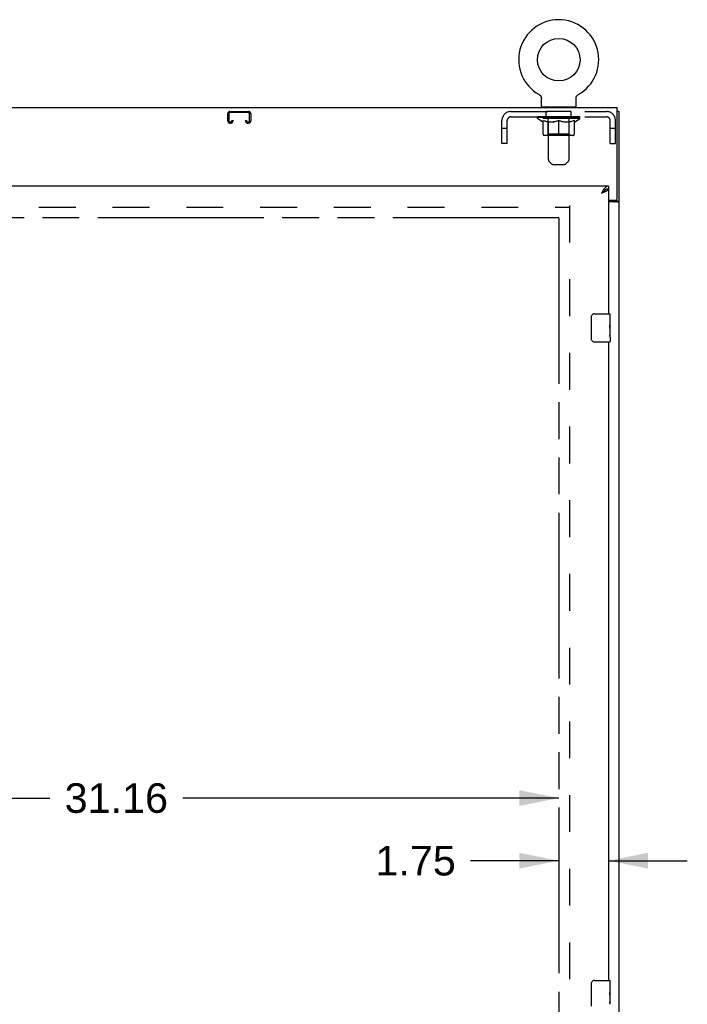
# Model space of a CAD drawing. Header units: inches. Extents: x 0 to 236, y 0 to 153.
# Tile 21 of 36: x 131 to 155, y 63 to 98. Entities that reach past the tile are written whole.
import ezdxf

# ---------------------------------------------------------------- set-up
doc = ezdxf.new("R2010")
doc.units = ezdxf.units.IN
doc.header["$LTSCALE"] = 12.986111
doc.header["$MEASUREMENT"] = 0
doc.linetypes.add('HIDDEN', pattern=[0.2, 0.1, -0.1])
doc.linetypes.add('PHANTOM', pattern=[0.8, 0.45, -0.05, 0.1, -0.05, 0.1, -0.05])
doc.layers.get('0').update_dxf_attribs({"linetype": 'CONTINUOUS'})
for name, color, linetype in [('02___PRT_ALL_AXES', 7, 'CONTINUOUS'), ('AVAILABLE_DOOR_SPACES', 7, 'CONTINUOUS'), ('DEFAULT_2', 8, 'HIDDEN'), ('DIMENSIONS', 7, 'CONTINUOUS')]:
    doc.layers.add(name, color=color, linetype=linetype)
doc.styles.get("Standard").update_dxf_attribs({"font": 'arial.ttf'})
doc.dimstyles.new('DIMSTYLE_1', dxfattribs={"dimtxt": 1.041667, "dimasz": 1.388889, "dimexe": 0.09, "dimexo": 0.07, "dimgap": 0.0375, "dimtad": 0, "dimtih": 1, "dimtoh": 1, "dimzin": 4, "dimdsep": 46, "dimtxsty": 'Standard', "dimblk": '_FILLED', "dimblk1": '_FILLED', "dimblk2": '_FILLED', "dimcen": 0.09, "dimazin": 1, "dimtfac": 1, "dimtdec": 3, "dimtofl": 0, "dimtmove": 0, "dimatfit": 3, "dimldrblk": '_FILLED', "dimfxl": 1, "dimtolj": 1, "dimtzin": 4, "dimarcsym": 0})

# ---------------------------------------------------------------- blocks, each defined once
blk = doc.blocks.new('_FILLED')
at = {"color": 0, "linetype": 'ByBlock'}
blk.add_solid([(0, 0), (-1, 0.2), (-1, -0.2)], dxfattribs=at)
blk = doc.blocks.new('*D13')
at = {"layer": 'DIMENSIONS', "color": 2, "linetype": 'Continuous'}
for p, q in [((118.856, 70.633), (132.093, 70.633)), ((150.012, 70.633), (136.775, 70.633))]:
    blk.add_line(p, q, dxfattribs=at)
at = {"layer": 'DIMENSIONS', "color": 2, "linetype": 'Continuous', "xscale": 1.3888888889, "yscale": 1.3888888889, "zscale": 1.3888888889, "rotation": 180}
blk.add_blockref('_FILLED', (118.856, 70.633), dxfattribs=at)
at = {"layer": 'DIMENSIONS', "color": 2, "linetype": 'Continuous', "xscale": 1.3888888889, "yscale": 1.3888888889, "zscale": 1.3888888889}
blk.add_blockref('_FILLED', (150.012, 70.633), dxfattribs=at)
at = {"layer": 'DIMENSIONS', "color": 2, "linetype": 'Continuous', "insert": (134.434, 71.154), "char_height": 1.0417, "width": 3.64002, "attachment_point": 2, "line_spacing_factor": 0.9}
blk.add_mtext('31.16', dxfattribs=at)
blk = doc.blocks.new('*D14')
at = {"layer": 'DIMENSIONS', "color": 2, "linetype": 'Continuous'}
for p, q in [((150.012, 68.426), (146.909, 68.426)), ((151.762, 68.426), (154.54, 68.426))]:
    blk.add_line(p, q, dxfattribs=at)
at = {"layer": 'DIMENSIONS', "color": 2, "linetype": 'Continuous', "xscale": 1.3888888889, "yscale": 1.3888888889, "zscale": 1.3888888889}
blk.add_blockref('_FILLED', (150.012, 68.426), dxfattribs=at)
at = {"layer": 'DIMENSIONS', "color": 2, "linetype": 'Continuous', "xscale": 1.3888888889, "yscale": 1.3888888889, "zscale": 1.3888888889, "rotation": 180}
blk.add_blockref('_FILLED', (151.762, 68.426), dxfattribs=at)
at = {"layer": 'DIMENSIONS', "color": 2, "linetype": 'Continuous', "insert": (146.389, 68.947), "char_height": 1.0417, "width": 2.8307, "attachment_point": 3, "line_spacing_factor": 0.9}
blk.add_mtext('1.75', dxfattribs=at)

msp = doc.modelspace()

# ---------------------------------------------------------------- linework, layer by layer
at = {"color": 7, "linetype": 'Continuous'}
for p, q in [((149.322, 95.426), (149.322, 95.426)), ((149.322, 95.426), (149.327, 95.423)), ((149.323, 95.425), (149.324, 95.425)), ((149.327, 95.423), (149.332, 95.42)), ((149.332, 95.42), (149.337, 95.416)), ((149.337, 95.416), (149.342, 95.413)), ((149.341, 95.413), (149.346, 95.409)), ((149.346, 95.409), (149.351, 95.405)), ((149.351, 95.405), (149.355, 95.401)), ((149.355, 95.401), (149.359, 95.397)), ((149.359, 95.397), (149.363, 95.392)), ((149.363, 95.392), (149.367, 95.388)), ((149.367, 95.388), (149.371, 95.383)), ((149.371, 95.383), (149.374, 95.378)), ((149.374, 95.378), (149.377, 95.373)), ((149.377, 95.373), (149.381, 95.368)), ((149.38, 95.368), (149.383, 95.363)), ((149.383, 95.363), (149.386, 95.357)), ((149.386, 95.358), (149.389, 95.352)), ((149.389, 95.352), (149.391, 95.346)), ((149.391, 95.347), (149.393, 95.341)), ((149.393, 95.341), (149.395, 95.335)), ((149.395, 95.335), (149.397, 95.329)), ((149.397, 95.33), (149.398, 95.324)), ((149.398, 95.324), (149.399, 95.318)), ((149.399, 95.318), (149.4, 95.312)), ((149.4, 95.312), (149.401, 95.306)), ((149.401, 95.306), (149.401, 95.3)), ((149.402, 95.294), (149.402, 95.289)), ((149.402, 95.004), (149.402, 95.289)), ((150.622, 95.3), (150.623, 95.306)), ((150.622, 95.294), (150.622, 95.3)), ((150.622, 95.294), (150.622, 95.3)), ((150.622, 95.289), (150.622, 95.294)), ((150.622, 95.004), (150.622, 95.289)), ((150.623, 95.306), (150.624, 95.312)), ((150.624, 95.312), (150.625, 95.318)), ((150.625, 95.318), (150.626, 95.324)), ((150.626, 95.324), (150.627, 95.33)), ((150.627, 95.329), (150.629, 95.335)), ((150.629, 95.335), (150.631, 95.341)), ((150.631, 95.341), (150.633, 95.347)), ((150.633, 95.346), (150.635, 95.352)), ((150.635, 95.352), (150.638, 95.358)), ((150.638, 95.357), (150.64, 95.363)), ((150.64, 95.363), (150.643, 95.368)), ((150.643, 95.368), (150.646, 95.373)), ((150.646, 95.373), (150.65, 95.378)), ((150.65, 95.378), (150.653, 95.383)), ((150.653, 95.383), (150.657, 95.388)), ((150.657, 95.388), (150.661, 95.392)), ((150.66, 95.392), (150.665, 95.397)), ((150.664, 95.397), (150.669, 95.401)), ((150.669, 95.401), (150.673, 95.405)), ((150.673, 95.405), (150.678, 95.409)), ((150.677, 95.409), (150.682, 95.413)), ((150.682, 95.413), (150.687, 95.416)), ((150.687, 95.416), (150.692, 95.42)), ((150.692, 95.42), (150.697, 95.423)), ((150.692, 95.42), (150.693, 95.421)), ((150.697, 95.423), (150.702, 95.426)), ((150.7, 95.425), (150.701, 95.425)), ((150.702, 95.426), (150.702, 95.426)), ((150.702, 95.426), (150.702, 95.426)), ((152.074, 94.954), (40.199, 94.954)), ((150.607, 94.984), (149.417, 94.984)), ((149.417, 94.984), (149.417, 94.954)), ((150.607, 94.984), (150.607, 94.954)), ((152.074, 91.766), (152.074, 94.954)), ((152.137, 94.829), (152.074, 94.829)), ((152.137, 9.079), (152.137, 94.829)), ((151.661, 92.071), (151.65, 92.065)), ((151.762, 92.204), (151.762, 92.1)), ((151.762, 91.704), (152.012, 91.704)), ((152.076, 91.641), (151.762, 91.641)), ((152.012, 91.679), (152.137, 91.679)), ((151.167, 86.804), (151.167, 87.604)), ((151.267, 87.704), (151.807, 87.704)), ((151.807, 86.704), (151.267, 86.704)), ((151.267, 64.204), (151.807, 64.204)), ((151.167, 63.304), (151.167, 64.104))]:
    msp.add_line(p, q, dxfattribs=at)
at = {"color": 3, "linetype": 'Continuous'}
for p, q in [((151.762, 92.204), (115.231, 92.204)), ((151.515, 91.957), (151.547, 91.969)), ((151.762, 92.1), (151.762, 87.704)), ((152.012, 91.704), (152.012, 91.679)), ((151.762, 86.704), (151.762, 64.204))]:
    msp.add_line(p, q, dxfattribs=at)
at = {"color": 7, "linetype": 'Continuous'}
for points in [[(149.401, 95.3), (149.402, 95.294), (149.402, 95.289)], [(151.65, 92.065), (151.639, 92.058), (151.627, 92.05), (151.616, 92.043), (151.605, 92.034), (151.594, 92.025), (151.583, 92.016), (151.571, 92.007), (151.56, 91.997), (151.549, 91.987), (151.538, 91.977), (151.527, 91.967), (151.515, 91.957)], [(151.515, 91.957), (151.526, 91.964), (151.538, 91.971), (151.549, 91.979), (151.559, 91.986), (151.57, 91.993), (151.58, 92), (151.59, 92.007), (151.599, 92.014), (151.608, 92.021), (151.616, 92.028), (151.624, 92.036), (151.631, 92.043), (151.637, 92.05), (151.642, 92.057), (151.646, 92.062)], [(151.762, 92.1), (151.751, 92.099), (151.739, 92.098), (151.728, 92.096), (151.717, 92.094), (151.706, 92.091), (151.695, 92.087), (151.683, 92.082), (151.672, 92.077), (151.661, 92.071)], [(152.076, 91.641), (152.078, 91.643), (152.081, 91.644), (152.084, 91.646), (152.087, 91.647), (152.09, 91.649), (152.094, 91.651), (152.098, 91.652)], [(152.098, 91.652), (152.106, 91.655), (152.109, 91.657), (152.113, 91.658), (152.116, 91.659), (152.119, 91.661), (152.122, 91.662), (152.125, 91.664), (152.128, 91.665), (152.13, 91.667), (152.132, 91.669), (152.133, 91.67), (152.135, 91.672), (152.136, 91.674), (152.136, 91.675), (152.137, 91.677), (152.137, 91.679)], [(151.167, 87.604), (151.167, 87.61), (151.168, 87.616), (151.169, 87.622), (151.17, 87.628), (151.172, 87.634), (151.174, 87.64)], [(151.174, 86.767), (151.172, 86.773), (151.17, 86.779), (151.169, 86.785), (151.168, 86.791), (151.167, 86.797), (151.167, 86.804)], [(151.167, 64.104), (151.167, 64.11), (151.168, 64.116), (151.169, 64.122), (151.17, 64.128), (151.172, 64.134), (151.174, 64.14)]]:
    msp.add_lwpolyline(points, dxfattribs=at)
at = {"color": 3, "linetype": 'Continuous'}
for points in [[(151.616, 92.105), (151.605, 92.09), (151.594, 92.075), (151.583, 92.06), (151.571, 92.043), (151.56, 92.027), (151.549, 92.01), (151.538, 91.992), (151.527, 91.975), (151.515, 91.957)], [(151.547, 91.969), (151.563, 91.975), (151.579, 91.981), (151.595, 91.987), (151.61, 91.993), (151.624, 91.999), (151.639, 92.005), (151.652, 92.011)], [(151.762, 92.204), (151.751, 92.203), (151.739, 92.201), (151.728, 92.198), (151.717, 92.194), (151.706, 92.188), (151.695, 92.181), (151.683, 92.173), (151.672, 92.165), (151.661, 92.154), (151.65, 92.143), (151.639, 92.131), (151.627, 92.119), (151.616, 92.105)], [(151.652, 92.011), (151.665, 92.016), (151.678, 92.022), (151.69, 92.028), (151.701, 92.034), (151.711, 92.04), (151.72, 92.046), (151.729, 92.052), (151.736, 92.058), (151.743, 92.064), (151.749, 92.07), (151.753, 92.076), (151.757, 92.082), (151.76, 92.088), (151.761, 92.094), (151.762, 92.1)], [(151.982, 91.641), (151.981, 91.643), (151.981, 91.645), (151.981, 91.647), (151.982, 91.649), (151.982, 91.65), (151.983, 91.652), (151.984, 91.654), (151.986, 91.655), (151.987, 91.657), (151.989, 91.658), (151.991, 91.66), (151.993, 91.661), (151.995, 91.662)], [(151.995, 91.662), (152, 91.665), (152.002, 91.667), (152.004, 91.668), (152.006, 91.669), (152.008, 91.671), (152.009, 91.673), (152.01, 91.674), (152.011, 91.676), (152.012, 91.677), (152.012, 91.679)]]:
    msp.add_lwpolyline(points, dxfattribs=at)
at = {"color": 7, "linetype": 'Continuous'}
msp.add_circle((150.012, 96.655), 0.75, dxfattribs=at)
for centre, radius, start, end in [((150.012, 96.655), 1.41, 299.2655, 240.7345), ((149.422, 95.004), 0.02, 180, 263.0769), ((150.602, 95.004), 0.02, 276.9231, 360), ((152.012, 91.766), 0.0625, 270, 360), ((151.267, 87.604), 0.1, 90, 158.7946), ((151.807, 87.689), 0.015, 0, 90), ((151.267, 86.804), 0.1, 201.1999, 270), ((151.807, 86.719), 0.015, 270, 360), ((151.267, 64.104), 0.1, 90, 158.7946), ((151.807, 64.189), 0.015, 0, 90)]:
    msp.add_arc(centre, radius, start, end, dxfattribs=at)
at = {"layer": '02___PRT_ALL_AXES', "color": 8, "linetype": 'HIDDEN'}
for p, q in [((150.449, 94.829), (149.574, 94.829)), ((149.574, 94.642), (149.574, 94.829)), ((150.449, 94.642), (150.449, 94.829)), ((150.449, 94.642), (149.574, 94.642))]:
    msp.add_line(p, q, dxfattribs=at)
at = {"layer": '02___PRT_ALL_AXES', "color": 7, "linetype": 'Continuous'}
for p, q in [((151.822, 87.549), (151.815, 87.549)), ((151.815, 87.549), (151.815, 87.319)), ((151.822, 87.125), (151.822, 87.689)), ((151.822, 87.382), (151.815, 87.382)), ((151.822, 87.319), (151.815, 87.319)), ((151.822, 87.283), (151.816, 87.283)), ((151.82, 87.149), (151.819, 87.171)), ((151.82, 87.151), (151.822, 87.151)), ((151.822, 86.865), (151.822, 87.122)), ((151.822, 87.088), (151.815, 87.088)), ((151.815, 87.088), (151.815, 86.952)), ((151.816, 86.921), (151.822, 86.921)), ((151.822, 86.864), (151.822, 86.719)), ((151.822, 64.049), (151.815, 64.049)), ((151.815, 64.049), (151.815, 63.819)), ((151.822, 63.882), (151.815, 63.882)), ((151.822, 63.625), (151.822, 64.189)), ((151.822, 63.819), (151.815, 63.819)), ((151.822, 63.588), (151.815, 63.588)), ((151.815, 63.588), (151.815, 63.452)), ((151.822, 63.783), (151.816, 63.783)), ((151.82, 63.649), (151.819, 63.671)), ((151.82, 63.651), (151.822, 63.651)), ((151.822, 63.365), (151.822, 63.622)), ((151.816, 63.421), (151.822, 63.421))]:
    msp.add_line(p, q, dxfattribs=at)
for points in [[(151.819, 87.171), (151.818, 87.183), (151.817, 87.195), (151.816, 87.207), (151.815, 87.22), (151.815, 87.233), (151.815, 87.246), (151.815, 87.258), (151.815, 87.271), (151.816, 87.284), (151.817, 87.296), (151.818, 87.308)], [(151.822, 87.122), (151.822, 87.13), (151.821, 87.139), (151.82, 87.149)], [(151.817, 86.916), (151.816, 86.924), (151.815, 86.934), (151.815, 86.943), (151.815, 86.952)], [(151.819, 86.891), (151.818, 86.899), (151.817, 86.907), (151.817, 86.916)], [(151.822, 86.864), (151.822, 86.868), (151.821, 86.873), (151.821, 86.878), (151.819, 86.891)], [(151.819, 63.671), (151.818, 63.683), (151.817, 63.695), (151.816, 63.707), (151.815, 63.72), (151.815, 63.733), (151.815, 63.746), (151.815, 63.758), (151.815, 63.771), (151.816, 63.784), (151.817, 63.796), (151.818, 63.808)], [(151.822, 63.622), (151.822, 63.63), (151.821, 63.639), (151.82, 63.649)], [(151.817, 63.416), (151.816, 63.424), (151.815, 63.434), (151.815, 63.443), (151.815, 63.452)], [(151.819, 63.391), (151.818, 63.399), (151.817, 63.407), (151.817, 63.416)], [(151.822, 63.364), (151.822, 63.368), (151.821, 63.373), (151.821, 63.378), (151.819, 63.391)]]:
    msp.add_lwpolyline(points, dxfattribs=at)
for centre in [(151.559, 87.288), (151.559, 63.788)]:
    msp.add_ellipse(centre, major_axis=(0.263, 0), ratio=0.432808, start_param=0, end_param=0.179988, dxfattribs=at)
at = {"layer": 'AVAILABLE_DOOR_SPACES', "color": 4, "linetype": 'PHANTOM'}
for q in [(118.856, 91.079), (150.012, 12.829)]:
    msp.add_line((150.012, 91.079), q, dxfattribs=at)
at = {"layer": 'DEFAULT_2', "color": 8, "linetype": 'HIDDEN'}
for p, q in [((149.322, 95.426), (149.322, 95.426)), ((149.331, 95.421), (149.332, 95.42)), ((138.356, 94.502), (138.356, 94.749)), ((138.396, 94.749), (138.396, 94.502)), ((138.436, 94.829), (139.088, 94.829)), ((139.088, 94.789), (138.436, 94.789)), ((139.128, 94.502), (139.128, 94.749)), ((139.168, 94.749), (139.168, 94.502)), ((148.329, 94.829), (151.695, 94.829)), ((149.637, 94.984), (149.637, 94.954)), ((149.647, 93.138), (149.647, 94.954)), ((150.377, 93.138), (150.377, 94.954)), ((150.387, 94.984), (150.387, 94.954)), ((138.436, 94.462), (138.463, 94.462)), ((138.463, 94.422), (138.436, 94.422)), ((138.503, 94.502), (138.503, 94.516)), ((138.503, 94.516), (138.543, 94.516)), ((138.543, 94.516), (138.543, 94.502)), ((138.981, 94.502), (138.981, 94.516)), ((138.981, 94.516), (139.021, 94.516)), ((139.021, 94.516), (139.021, 94.502)), ((139.061, 94.462), (139.088, 94.462)), ((139.088, 94.422), (139.061, 94.422)), ((148.012, 93.704), (148.012, 94.512)), ((148.199, 93.704), (148.199, 94.512)), ((148.329, 94.642), (151.695, 94.642)), ((149.268, 94.587), (149.268, 94.642)), ((150.755, 94.587), (149.268, 94.587)), ((149.455, 94.456), (149.268, 94.587)), ((149.28, 94.634), (149.28, 94.642)), ((149.29, 94.63), (149.29, 94.634)), ((149.29, 94.63), (150.733, 94.63)), ((149.301, 94.63), (149.301, 94.634)), ((149.302, 94.63), (149.302, 94.634)), ((149.313, 94.634), (149.313, 94.642)), ((149.333, 94.63), (149.333, 94.634)), ((149.335, 94.63), (149.335, 94.634)), ((149.368, 94.634), (149.368, 94.642)), ((149.385, 94.63), (149.385, 94.634)), ((149.389, 94.63), (149.389, 94.634)), ((149.625, 94.634), (149.396, 94.634)), ((149.442, 94.634), (149.442, 94.642)), ((149.444, 94.63), (149.444, 94.634)), ((149.444, 94.63), (149.444, 94.634)), ((149.447, 94.63), (149.447, 94.634)), ((149.455, 94.456), (149.461, 94.456)), ((149.457, 94.63), (149.457, 94.634)), ((149.457, 94.63), (149.457, 94.634)), ((149.461, 94.63), (149.461, 94.634)), ((149.461, 94.032), (149.461, 94.511)), ((149.461, 94.511), (149.496, 94.498)), ((149.464, 94.63), (149.464, 94.635)), ((149.468, 94.63), (149.468, 94.634)), ((149.488, 94.63), (149.488, 94.634)), ((149.53, 94.486), (149.496, 94.498)), ((149.506, 94.63), (149.506, 94.634)), ((149.508, 94.63), (149.508, 94.637)), ((149.564, 94.476), (149.53, 94.487)), ((149.534, 94.634), (149.534, 94.642)), ((149.534, 94.63), (149.534, 94.634)), ((149.546, 94.63), (149.546, 94.634)), ((149.551, 94.63), (149.551, 94.634)), ((149.558, 94.63), (149.558, 94.634)), ((149.597, 94.468), (149.563, 94.477)), ((149.574, 94.63), (149.574, 94.638)), ((149.595, 94.63), (149.595, 94.634)), ((149.63, 94.461), (149.596, 94.468)), ((149.597, 94.63), (149.597, 94.634)), ((149.625, 94.63), (149.625, 94.634)), ((149.663, 94.456), (149.629, 94.462)), ((149.703, 94.634), (149.638, 94.634)), ((149.64, 94.634), (149.64, 94.642)), ((149.646, 94.035), (149.646, 94.583)), ((149.648, 94.63), (149.648, 94.634)), ((149.654, 94.63), (149.654, 94.634)), ((149.661, 94.63), (149.661, 94.64)), ((149.811, 94.456), (149.663, 94.456)), ((149.668, 94.63), (149.668, 94.634)), ((149.679, 94.63), (149.679, 94.634)), ((149.703, 94.63), (149.703, 94.634)), ((149.791, 94.634), (149.728, 94.634)), ((149.752, 94.63), (149.752, 94.634)), ((149.758, 94.634), (149.758, 94.642)), ((149.762, 94.63), (149.762, 94.634)), ((149.765, 94.63), (149.765, 94.641)), ((149.768, 94.63), (149.768, 94.634)), ((149.777, 94.63), (149.777, 94.634)), ((149.791, 94.63), (149.791, 94.634)), ((149.811, 94.456), (149.844, 94.462)), ((149.885, 94.634), (149.828, 94.634)), ((149.877, 94.468), (149.843, 94.461)), ((149.844, 94.63), (149.844, 94.634)), ((149.91, 94.477), (149.876, 94.468)), ((149.877, 94.634), (150.012, 94.642)), ((149.883, 94.642), (149.883, 94.642)), ((149.883, 94.634), (149.883, 94.642)), ((149.883, 94.634), (149.883, 94.641)), ((149.883, 94.63), (149.883, 94.634)), ((149.885, 94.63), (149.885, 94.634)), ((149.888, 94.63), (149.888, 94.634)), ((149.89, 94.63), (149.89, 94.634)), ((149.944, 94.487), (149.91, 94.476)), ((149.984, 94.634), (149.933, 94.634)), ((149.941, 94.63), (149.941, 94.634)), ((149.977, 94.498), (149.943, 94.486)), ((150.012, 94.511), (149.977, 94.498)), ((149.984, 94.63), (149.984, 94.634)), ((150.009, 94.634), (150.009, 94.634)), ((150.009, 94.63), (150.009, 94.634)), ((150.009, 94.63), (150.009, 94.634)), ((150.012, 94.634), (150.012, 94.642)), ((150.012, 93.988), (150.012, 94.511)), ((150.012, 94.511), (150.047, 94.498)), ((150.015, 94.63), (150.015, 94.634)), ((150.015, 94.63), (150.015, 94.634)), ((150.015, 94.634), (150.015, 94.634)), ((150.018, 94.634), (150.091, 94.634)), ((150.04, 94.63), (150.04, 94.634)), ((150.081, 94.486), (150.046, 94.498)), ((150.055, 94.639), (150.147, 94.634)), ((150.055, 94.634), (150.055, 94.639)), ((150.079, 94.634), (150.079, 94.638)), ((150.114, 94.476), (150.08, 94.487)), ((150.083, 94.63), (150.083, 94.634)), ((150.147, 94.468), (150.114, 94.477)), ((150.134, 94.63), (150.134, 94.634)), ((150.135, 94.63), (150.135, 94.634)), ((150.138, 94.634), (150.196, 94.634)), ((150.138, 94.63), (150.138, 94.634)), ((150.14, 94.642), (150.141, 94.642)), ((150.14, 94.634), (150.14, 94.641)), ((150.14, 94.63), (150.14, 94.634)), ((150.141, 94.634), (150.141, 94.642)), ((150.18, 94.461), (150.147, 94.468)), ((150.18, 94.63), (150.18, 94.634)), ((150.213, 94.456), (150.18, 94.462)), ((150.361, 94.456), (150.213, 94.456)), ((150.233, 94.634), (150.295, 94.634)), ((150.233, 94.63), (150.233, 94.634)), ((150.246, 94.63), (150.246, 94.634)), ((150.256, 94.63), (150.256, 94.634)), ((150.259, 94.63), (150.259, 94.641)), ((150.262, 94.63), (150.262, 94.634)), ((150.266, 94.634), (150.266, 94.642)), ((150.272, 94.63), (150.272, 94.634)), ((150.32, 94.634), (150.386, 94.634)), ((150.32, 94.63), (150.32, 94.634)), ((150.344, 94.63), (150.344, 94.634)), ((150.355, 94.63), (150.355, 94.634)), ((150.361, 94.456), (150.394, 94.462)), ((150.363, 94.63), (150.363, 94.64)), ((150.37, 94.63), (150.37, 94.634)), ((150.375, 94.63), (150.375, 94.634)), ((150.378, 94.035), (150.378, 94.583)), ((150.384, 94.634), (150.384, 94.642)), ((150.427, 94.468), (150.394, 94.461)), ((150.399, 94.634), (150.628, 94.634)), ((150.399, 94.63), (150.399, 94.634)), ((150.426, 94.63), (150.426, 94.634)), ((150.461, 94.477), (150.427, 94.468)), ((150.429, 94.63), (150.429, 94.634)), ((150.45, 94.63), (150.45, 94.638)), ((150.494, 94.487), (150.46, 94.476)), ((150.465, 94.63), (150.465, 94.634)), ((150.473, 94.63), (150.473, 94.634)), ((150.478, 94.63), (150.478, 94.634)), ((150.49, 94.634), (150.49, 94.642)), ((150.49, 94.63), (150.49, 94.634)), ((150.528, 94.498), (150.493, 94.486)), ((150.516, 94.63), (150.516, 94.637)), ((150.518, 94.63), (150.518, 94.634)), ((150.562, 94.511), (150.528, 94.498)), ((150.536, 94.63), (150.536, 94.634)), ((150.555, 94.63), (150.555, 94.634)), ((150.559, 94.63), (150.559, 94.635)), ((150.562, 94.032), (150.562, 94.511)), ((150.562, 94.456), (150.569, 94.456)), ((150.563, 94.63), (150.563, 94.634)), ((150.566, 94.63), (150.566, 94.634)), ((150.567, 94.63), (150.567, 94.634)), ((150.569, 94.456), (150.755, 94.587)), ((150.576, 94.63), (150.576, 94.634)), ((150.579, 94.63), (150.579, 94.634)), ((150.58, 94.63), (150.58, 94.634)), ((150.581, 94.634), (150.581, 94.642)), ((150.635, 94.63), (150.635, 94.634)), ((150.638, 94.63), (150.638, 94.634)), ((150.656, 94.634), (150.656, 94.642)), ((150.689, 94.63), (150.689, 94.634)), ((150.691, 94.63), (150.691, 94.634)), ((150.711, 94.634), (150.711, 94.642)), ((150.722, 94.63), (150.722, 94.634)), ((150.723, 94.63), (150.723, 94.634)), ((150.733, 94.63), (150.733, 94.634)), ((150.744, 94.634), (150.744, 94.642)), ((150.755, 94.587), (150.755, 94.642)), ((151.825, 93.704), (151.825, 94.512)), ((152.012, 93.704), (152.012, 94.512)), ((148.199, 94.234), (148.012, 94.234)), ((152.012, 94.234), (151.825, 94.234)), ((148.199, 93.704), (148.012, 93.704)), ((150.519, 93.988), (149.505, 93.988)), ((149.646, 94.035), (149.599, 93.988)), ((150.378, 94.035), (149.646, 94.035)), ((150.378, 94.035), (150.424, 93.988)), ((151.825, 93.704), (152.012, 93.704)), ((149.748, 92.996), (149.676, 93.067)), ((150.276, 92.996), (150.348, 93.067)), ((149.818, 92.967), (150.205, 92.967)), ((79.762, 91.454), (150.387, 91.454)), ((150.387, 91.516), (150.387, 12.391))]:
    msp.add_line(p, q, dxfattribs=at)
for centre, radius, start, end in [((138.436, 94.749), 0.08, 90, 180), ((138.436, 94.749), 0.04, 90, 180), ((139.088, 94.749), 0.08, 0, 90), ((139.088, 94.749), 0.04, 0, 90), ((148.329, 94.512), 0.317, 90, 180), ((149.422, 95.004), 0.02, 263.0769, 270), ((149.617, 94.954), 0.03, 0, 90), ((150.407, 94.954), 0.03, 90, 180), ((150.602, 95.004), 0.02, 270, 276.9231), ((151.695, 94.512), 0.317, 0, 90), ((138.436, 94.502), 0.08, 180, 270), ((138.436, 94.502), 0.04, 180, 270), ((138.463, 94.502), 0.08, 270, 360), ((138.463, 94.502), 0.04, 270, 360), ((139.061, 94.502), 0.08, 180, 270), ((139.061, 94.502), 0.04, 180, 270), ((139.088, 94.502), 0.08, 270, 360), ((139.088, 94.502), 0.04, 270, 360), ((148.329, 94.512), 0.13, 90, 180), ((149.599, 94.583), 0.0466, 0, 90), ((150.424, 94.583), 0.0466, 90, 180), ((151.695, 94.512), 0.13, 0, 90), ((149.505, 94.032), 0.0434, 180, 270), ((150.519, 94.032), 0.0434, 270, 360), ((149.747, 93.138), 0.1, 180, 225), ((150.277, 93.138), 0.1, 315, 360), ((149.818, 93.067), 0.1, 225, 270), ((150.205, 93.067), 0.1, 270, 315)]:
    msp.add_arc(centre, radius, start, end, dxfattribs=at)
for centre, major_axis, ratio, start_param, end_param in [((150.012, 94.642), (0.743, 0.008), 0.059247, 2.966439, 3.140971), ((149.245, 94.628), (0.232, 0), 0.060167, 0.426548, 1.470503), ((150.012, 94.642), (0.744, 0), 0.060167, -3.141593, -2.96706), ((149.245, 94.62), (0.232, 0.002), 0.059247, 1.374323, 1.469882), ((150.012, 94.642), (0.743, 0.015), 0.056515, 2.79136, 2.965893), ((149.217, 94.628), (0.232, 0.002), 0.059247, 0.251393, 1.295349), ((149.297, 94.628), (0.232, -0.002), 0.059247, 0.601702, 1.645657), ((150.012, 94.642), (0.743, -0.008), 0.059247, -2.966439, -2.791906), ((149.297, 94.62), (0.232, 0), 0.060167, 1.549477, 1.645036), ((149.217, 94.62), (0.232, 0.005), 0.056515, 1.199244, 1.294804), ((149.301, 94.623), (0.192, 0.002), 0.059247, 1.051627, 1.625044), ((149.278, 94.623), (0.192, 0.004), 0.056515, 0.876548, 1.449966), ((149.345, 94.623), (0.192, 0), 0.060167, 1.226781, 1.800198), ((150.012, 94.642), (0.743, 0.022), 0.052059, 2.616423, 2.790956), ((149.212, 94.628), (0.232, 0.005), 0.056515, 0.076315, 1.120271), ((149.37, 94.628), (0.232, -0.005), 0.056515, 0.77678, 1.820736), ((150.012, 94.642), (0.743, -0.015), 0.056515, -2.79136, -2.616827), ((149.37, 94.62), (0.232, -0.002), 0.059247, 1.724631, 1.82019), ((149.212, 94.62), (0.232, 0.007), 0.052059, 1.024308, 1.119867), ((149.277, 94.623), (0.192, 0.006), 0.052059, 0.701611, 1.275029), ((149.41, 94.623), (0.192, -0.002), 0.059247, 1.401935, 1.975352), ((150.012, 94.642), (0.743, 0.029), 0.046022, 2.441677, 2.61621), ((149.463, 94.628), (0.232, -0.007), 0.052059, 0.951717, 1.995673), ((149.233, 94.628), (0.232, 0.007), 0.052059, -0.098622, 0.945334), ((150.012, 94.642), (0.743, -0.022), 0.052059, -2.616423, -2.441891), ((149.463, 94.62), (0.232, -0.005), 0.056515, 1.899709, 1.995269), ((149.233, 94.62), (0.232, 0.009), 0.046022, 0.849561, 0.945121), ((149.298, 94.623), (0.192, 0.007), 0.046022, 0.526865, 1.100283), ((149.494, 94.623), (0.192, -0.004), 0.056515, 1.577013, 2.150431), ((150.012, 94.642), (0.743, 0.034), 0.038593, 2.267147, 2.44168), ((149.573, 94.628), (0.232, -0.009), 0.046022, 1.126463, 2.170419), ((149.276, 94.628), (0.232, 0.009), 0.046022, -0.273368, 0.770588), ((150.012, 94.642), (0.743, -0.029), 0.046022, -2.441677, -2.267144), ((149.573, 94.62), (0.232, -0.007), 0.052059, 2.074646, 2.170205), ((149.276, 94.62), (0.232, 0.011), 0.038593, 0.675031, 0.77059), ((149.342, 94.623), (0.192, 0.009), 0.038593, 0.352335, 0.925752), ((149.593, 94.623), (0.192, -0.006), 0.052059, 1.75195, 2.325367), ((150.012, 94.642), (0.743, 0.039), 0.030002, 2.09283, 2.267363), ((149.696, 94.628), (0.232, -0.011), 0.038593, 1.300994, 2.344949), ((149.342, 94.628), (0.232, 0.011), 0.038593, -0.447899, 0.596057), ((150.012, 94.642), (0.743, -0.034), 0.038593, -2.267147, -2.092614), ((149.696, 94.62), (0.232, -0.009), 0.046022, 2.249392, 2.344952), ((149.342, 94.62), (0.232, 0.012), 0.030002, 0.500714, 0.596274), ((149.405, 94.623), (0.192, 0.01), 0.030002, 0.178018, 0.751436), ((149.704, 94.623), (0.192, -0.007), 0.046022, 1.926696, 2.500114), ((149.429, 94.628), (0.232, 0.012), 0.030002, -0.622215, 0.421741), ((150.012, 94.642), (0.743, 0.042), 0.020513, 1.918702, 2.093235), ((149.828, 94.628), (0.232, -0.012), 0.030002, 1.47531, 2.519266), ((150.012, 94.642), (0.743, -0.039), 0.030002, -2.09283, -1.918297), ((149.828, 94.62), (0.232, -0.011), 0.038593, 2.423923, 2.519482), ((149.429, 94.62), (0.232, 0.013), 0.020513, 0.326586, 0.422146), ((149.487, 94.623), (0.192, 0.011), 0.020513, 0.00389, 0.577307), ((149.825, 94.623), (0.192, -0.009), 0.038593, 2.101227, 2.674644), ((149.533, 94.628), (0.232, 0.013), 0.020513, -0.796343, 0.247613), ((150.012, 94.642), (0.743, 0.044), 0.010411, 1.744712, 1.919245), ((149.966, 94.628), (0.232, -0.013), 0.020513, 1.649438, 2.693394), ((150.012, 94.642), (0.743, -0.042), 0.020513, -1.918702, -1.744169), ((149.966, 94.62), (0.232, -0.012), 0.030002, 2.598239, 2.693799), ((149.533, 94.62), (0.232, 0.014), 0.010411, 0.152596, 0.248156), ((149.585, 94.623), (0.192, 0.011), 0.010411, 6.113086, 6.686503), ((149.952, 94.623), (0.192, -0.01), 0.030002, 2.275543, 2.848961), ((149.652, 94.628), (0.232, 0.014), 0.010411, -0.970333, -0.000837), ((150.106, 94.628), (0.232, -0.014), 0.010411, 1.823428, 2.867384), ((150.012, 94.642), (0.743, -0.044), 0.010411, -1.744712, -1.56247), ((150.106, 94.62), (0.232, -0.013), 0.020513, 2.772368, 2.867927), ((150.081, 94.623), (0.192, -0.011), 0.020513, 2.449671, 3.023089), ((149.918, 94.628), (0.232, 0.014), 0.010411, 0.274209, 1.318165), ((149.817, 94.623), (0.192, 0.011), 0.010411, -0.000452, 0.517932), ((149.781, 94.62), (0.232, 0.014), 0.010411, 0.099676, 0.195236), ((150.012, 94.642), (0.743, 0.044), 0.010411, -1.571413, -1.39688), ((150.243, 94.62), (0.232, -0.014), 0.010411, 2.734394, 2.946357), ((150.207, 94.623), (0.192, -0.011), 0.010411, 2.623661, 3.141974), ((150.057, 94.628), (0.232, 0.013), 0.020513, 0.448199, 1.492154), ((149.943, 94.623), (0.192, 0.011), 0.020513, 0.118504, 0.691921), ((149.918, 94.62), (0.232, 0.013), 0.020513, 0.273666, 0.369225), ((150.372, 94.628), (0.232, -0.014), 0.010411, -3.140756, -2.17126), ((150.012, 94.642), (0.743, 0.042), 0.020513, -1.397424, -1.222891), ((150.012, 94.642), (0.743, -0.044), 0.010411, 1.222347, 1.39688), ((150.195, 94.628), (0.232, 0.012), 0.030002, 0.622327, 1.666283), ((150.072, 94.623), (0.192, 0.01), 0.030002, 0.292632, 0.86605), ((150.438, 94.623), (0.192, -0.011), 0.010411, 2.738275, 3.311692), ((150.491, 94.628), (0.232, -0.013), 0.020513, 2.89398, 3.937936), ((150.057, 94.62), (0.232, 0.012), 0.030002, 0.447794, 0.543354), ((150.491, 94.62), (0.232, -0.014), 0.010411, 2.893437, 2.988996), ((150.012, 94.642), (0.743, 0.039), 0.030002, -1.223295, -1.048762), ((150.012, 94.642), (0.743, -0.042), 0.020513, 1.048358, 1.222891), ((150.328, 94.628), (0.232, 0.011), 0.038593, 0.796643, 1.840599), ((150.198, 94.623), (0.192, 0.009), 0.038593, 0.466948, 1.040366), ((150.536, 94.623), (0.192, -0.011), 0.020513, 2.564285, 3.137703), ((150.595, 94.628), (0.232, -0.012), 0.030002, 2.719852, 3.763807), ((150.451, 94.628), (0.232, 0.009), 0.046022, 0.971174, 2.01513), ((150.195, 94.62), (0.232, 0.011), 0.038593, 0.62211, 0.71767), ((150.595, 94.62), (0.232, -0.013), 0.020513, 2.719447, 2.815007), ((150.012, 94.642), (0.743, 0.034), 0.038593, -1.048979, -0.874446), ((150.012, 94.642), (0.743, -0.039), 0.030002, 0.874229, 1.048762), ((150.319, 94.623), (0.192, 0.007), 0.046022, 0.641479, 1.214897), ((150.561, 94.628), (0.232, 0.007), 0.052059, 1.14592, 2.189876), ((150.618, 94.623), (0.192, -0.01), 0.030002, 2.390157, 2.963574), ((150.681, 94.628), (0.232, -0.011), 0.038593, 2.545535, 3.589491), ((150.431, 94.623), (0.192, 0.006), 0.052059, 0.816225, 1.389643), ((150.328, 94.62), (0.232, 0.009), 0.046022, 0.796641, 0.892201), ((150.681, 94.62), (0.232, -0.012), 0.030002, 2.545319, 2.640878), ((150.653, 94.628), (0.232, 0.005), 0.056515, 1.320857, 2.364813), ((150.012, 94.642), (0.743, 0.029), 0.046022, -0.874448, -0.699915), ((150.012, 94.642), (0.743, -0.034), 0.038593, 0.699913, 0.874446), ((150.747, 94.628), (0.232, -0.009), 0.046022, 2.371005, 3.41496), ((150.682, 94.623), (0.192, -0.009), 0.038593, 2.21584, 2.789258), ((150.53, 94.623), (0.192, 0.004), 0.056515, 0.991162, 1.564579), ((150.727, 94.628), (0.232, 0.002), 0.059247, 1.495935, 2.539891), ((150.791, 94.628), (0.232, -0.007), 0.052059, 2.196258, 3.240214), ((150.725, 94.623), (0.192, -0.007), 0.046022, 2.04131, 2.614727), ((150.451, 94.62), (0.232, 0.007), 0.052059, 0.971387, 1.066947), ((150.779, 94.628), (0.232, 0), 0.060167, 1.671089, 2.715045), ((150.747, 94.62), (0.232, -0.011), 0.038593, 2.371002, 2.466562), ((150.811, 94.628), (0.232, -0.005), 0.056515, 2.021322, 3.065278), ((150.012, 94.642), (0.743, 0.022), 0.052059, -0.699702, -0.525169), ((150.012, 94.642), (0.743, -0.029), 0.046022, 0.525382, 0.699915), ((150.613, 94.623), (0.192, 0.002), 0.059247, 1.16624, 1.739658), ((150.807, 94.628), (0.232, -0.002), 0.059247, 1.846243, 2.890199), ((150.747, 94.623), (0.192, -0.006), 0.052059, 1.866564, 2.439981), ((150.678, 94.623), (0.192, 0), 0.060167, 1.341394, 1.914812), ((150.746, 94.623), (0.192, -0.004), 0.056515, 1.691627, 2.265045), ((150.723, 94.623), (0.192, -0.002), 0.059247, 1.516549, 2.089966), ((150.561, 94.62), (0.232, 0.005), 0.056515, 1.146324, 1.241883), ((150.791, 94.62), (0.232, -0.009), 0.046022, 2.196472, 2.292031), ((150.012, 94.642), (0.743, 0.015), 0.056515, -0.524765, -0.350233), ((150.012, 94.642), (0.743, -0.022), 0.052059, 0.350636, 0.525169), ((150.653, 94.62), (0.232, 0.002), 0.059247, 1.321402, 1.416962), ((150.811, 94.62), (0.232, -0.007), 0.052059, 2.021726, 2.117285), ((150.012, 94.642), (0.743, 0.008), 0.059247, -0.349687, -0.175154), ((150.012, 94.642), (0.743, -0.015), 0.056515, 0.1757, 0.350233), ((150.727, 94.62), (0.232, 0), 0.060167, 1.496556, 1.592116), ((150.807, 94.62), (0.232, -0.005), 0.056515, 1.846789, 1.942348), ((150.779, 94.62), (0.232, -0.002), 0.059247, 1.67171, 1.76727), ((150.012, 94.642), (0.744, 0), 0.060167, -0.174533, 0), ((150.012, 94.642), (0.743, -0.008), 0.059247, 0.000621, 0.175154)]:
    msp.add_ellipse(centre, major_axis=major_axis, ratio=ratio, start_param=start_param, end_param=end_param, dxfattribs=at)

# ---------------------------------------------------------------- dimensions: what is measured, and where the dimension line sits
at = {"layer": 'DIMENSIONS', "color": 2, "linetype": 'Continuous'}
dim = msp.add_linear_dim(base=(150.012, 70.633), p1=(118.856, 91.079), p2=(150.012, 91.079), dimstyle='DIMSTYLE_1', dxfattribs=at)
dim.commit()
dim.dimension.update_dxf_attribs({"geometry": '*D13', "text_midpoint": (134.432, 70.627), "dimtype": 160})
dim = msp.add_linear_dim(base=(150.012, 68.426), p1=(151.762, 85.496), p2=(150.012, 91.079), angle=180, dimstyle='DIMSTYLE_1', dxfattribs=at)
dim.commit()
dim.dimension.update_dxf_attribs({"geometry": '*D14', "text_midpoint": (145.022, 68.42), "dimtype": 160})

doc.saveas('drawing.dxf')
